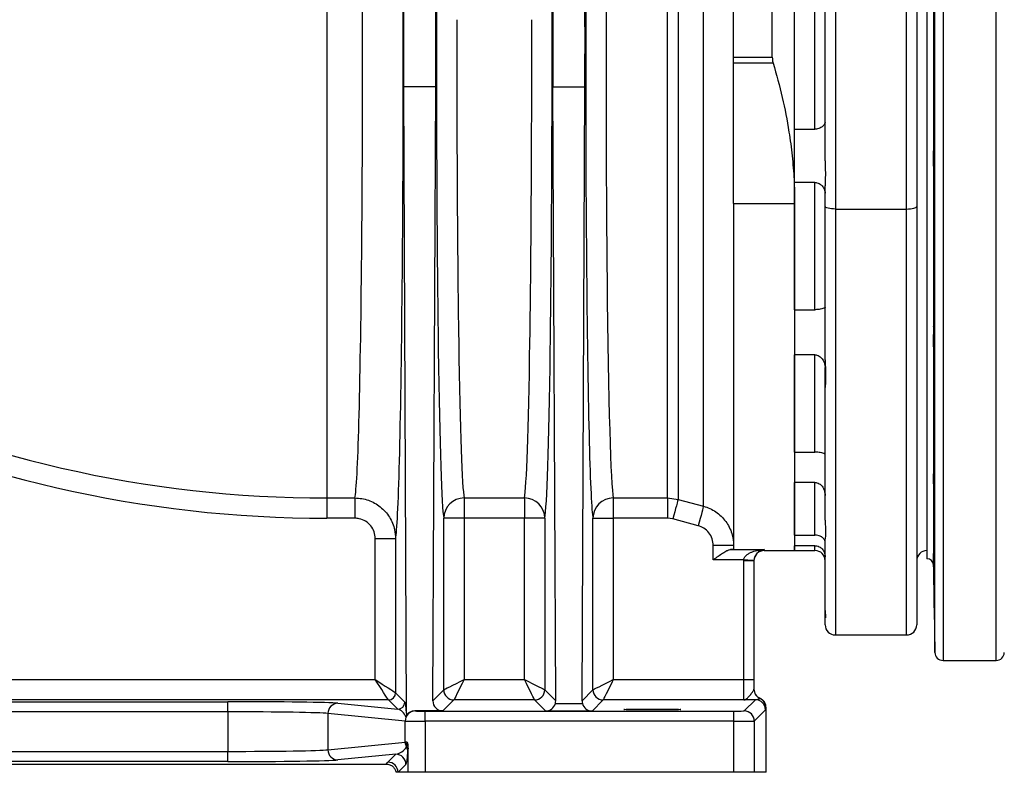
# Model space of a CAD drawing. Header units: millimetres. Extents: x 1112 to 5782, y 1046 to 5834.
# Tile 2 of 13: x 2140 to 3108, y 1046 to 1786. Entities that reach past the tile are written whole.
import ezdxf

# ---------------------------------------------------------------- set-up
doc = ezdxf.new("R2010")
doc.units = ezdxf.units.MM
doc.header["$LTSCALE"] = 2

msp = doc.modelspace()

# ---------------------------------------------------------------- linework, layer by layer
at = {"color": 8, "linetype": 'Continuous', "lineweight": 25}
for p, q in [((3047.81, 2336.1), (3047.81, 1746.1)), ((3100.09, 1746.1), (3100.09, 2336.1)), ((3039.81, 1746.1), (3039.81, 2328.24)), ((2441.95, 1923.02), (2441.95, 1315.8)), ((3039.81, 1163.96), (3039.81, 1746.1)), ((3047.81, 1746.1), (3047.81, 1156.1)), ((3100.09, 1156.1), (3100.09, 1746.1)), ((2941.95, 1599.87), (2941.95, 1181.1)), ((3011.95, 1181.1), (3011.95, 1599.87)), ((2921.95, 1264.1), (2921.95, 1268.89)), ((2871.95, 1265), (2871.95, 1264.1)), ((3038.31, 1257.77), (3038.31, 1249.82))]:
    msp.add_line(p, q, dxfattribs=at)
at = {"color": 7, "linetype": 'Continuous', "lineweight": 25}
for p, q in [((3031.91, 2236.1), (3031.91, 1256.1)), ((2879.95, 1749.18), (2879.95, 2140.32)), ((2901.95, 1605.25), (2901.95, 2115.54)), ((3021.95, 2102.22), (3021.95, 1602.46)), ((3011.95, 1599.87), (3011.95, 2099.63)), ((2841.95, 1749.18), (2841.95, 2065.35)), ((2931.95, 1647.2), (2931.95, 2022.63)), ((2941.95, 2020.04), (2941.95, 1599.87)), ((2812.3, 1307.72), (2812.3, 1949.94)), ((2776.97, 1315.8), (2776.97, 1931.91)), ((2787.32, 1935.06), (2787.32, 1314.44)), ((3038.31, 1834.62), (3038.31, 1657.59)), ((2901.95, 1678.36), (2901.95, 1813.85)), ((2921.95, 1678.36), (2921.95, 1813.85)), ((2841.95, 1749.18), (2879.95, 1749.18)), ((2841.95, 1743.22), (2841.95, 1749.18)), ((2880.82, 1743.22), (2841.95, 1743.22)), ((2841.95, 1605.25), (2841.95, 1743.22)), ((2549, 1720.18), (2517.51, 1720.18)), ((2520.39, 1104.37), (2517.51, 1720.18)), ((2546.17, 1116.5), (2549, 1720.18)), ((2664.2, 1720.18), (2695.69, 1720.18)), ((2667.03, 1116.5), (2664.2, 1720.18)), ((2692.87, 1116.5), (2695.69, 1720.18)), ((2901.95, 1678.36), (2921.95, 1678.36)), ((3038.31, 1641), (3038.31, 1477.45)), ((2921.95, 1626.07), (2901.95, 1626.07)), ((2901.95, 1500.9), (2901.95, 1626.07)), ((2921.95, 1500.9), (2921.95, 1626.07)), ((2931.95, 1602.46), (2931.95, 1622.79)), ((2841.95, 1605.25), (2901.95, 1605.25)), ((2841.95, 1605.25), (2841.95, 1265.77)), ((2901.95, 1605.25), (2901.95, 1264.1)), ((2931.95, 1451.52), (2931.95, 1602.46)), ((2941.95, 1599.87), (3011.95, 1599.87)), ((3021.95, 1602.46), (3021.95, 1191.1)), ((2901.95, 1500.9), (2921.95, 1500.9)), ((3038.31, 1463.39), (3038.31, 1338.21)), ((2921.95, 1456.56), (2901.95, 1456.56)), ((2901.95, 1360.76), (2901.95, 1456.56)), ((2921.95, 1360.76), (2921.95, 1456.56)), ((2931.95, 1424.28), (2931.95, 1443.97)), ((2931.95, 1293.94), (2931.95, 1424.28)), ((2901.95, 1360.76), (2921.95, 1360.76)), ((3038.34, 1339.26), (3038.31, 1338.21)), ((2921.95, 1331.14), (2901.95, 1331.14)), ((2901.95, 1279.29), (2901.95, 1331.14)), ((2921.95, 1279.29), (2921.95, 1331.14)), ((3038.31, 1328.82), (3038.31, 1261.07)), ((2441.95, 1315.8), (2469.58, 1315.8)), ((2441.95, 1315.8), (2441.95, 1295.88)), ((2469.58, 1315.8), (2469.58, 1295.88)), ((2576.95, 1315.8), (2636.25, 1315.8)), ((2576.95, 1315.8), (2576.95, 1295.88)), ((2636.25, 1315.8), (2636.25, 1295.88)), ((2723.65, 1315.8), (2776.97, 1315.8)), ((2723.65, 1315.8), (2723.65, 1295.88)), ((2776.97, 1315.8), (2787.32, 1314.44)), ((2776.97, 1315.8), (2776.97, 1295.88)), ((2787.32, 1314.44), (2812.3, 1307.72)), ((2469.58, 1295.88), (2441.95, 1295.88)), ((2556.95, 1127.28), (2556.95, 1295.88)), ((2576.95, 1295.88), (2556.95, 1295.88)), ((2576.95, 1295.88), (2576.95, 1137.28)), ((2636.25, 1295.88), (2576.95, 1295.88)), ((2656.25, 1295.88), (2636.25, 1295.88)), ((2636.25, 1137.28), (2636.25, 1295.88)), ((2656.25, 1295.88), (2656.25, 1127.28)), ((2703.65, 1127.28), (2703.65, 1295.88)), ((2703.65, 1295.88), (2723.65, 1295.88)), ((2723.65, 1295.88), (2723.65, 1137.28)), ((2776.97, 1295.88), (2723.65, 1295.88)), ((2782.15, 1295.19), (2776.97, 1295.88)), ((2807.13, 1288.47), (2782.15, 1295.19)), ((2901.95, 1279.29), (2921.95, 1279.29)), ((2489.55, 1275.83), (2509.55, 1275.83)), ((2489.55, 1137.28), (2489.55, 1275.83)), ((2509.55, 1275.83), (2509.55, 1124.28)), ((2841.95, 1269.08), (2821.95, 1269.08)), ((2821.95, 1255.02), (2821.95, 1269.08)), ((2921.95, 1268.89), (2901.95, 1268.89)), ((2901.95, 1264.1), (2901.95, 1268.89)), ((2931.95, 1205.2), (2931.95, 1275.74)), ((2838.9, 1265), (2871.95, 1265)), ((2871.95, 1264.1), (2901.95, 1264.1)), ((2901.95, 1264.1), (2921.95, 1264.1)), ((3038.31, 1261.07), (3038.26, 1261.09)), ((2851.97, 1255.02), (2821.95, 1255.02)), ((2851.95, 1137.28), (2851.95, 1254.21)), ((2851.95, 1254.21), (2861.95, 1254.21)), ((2861.96, 1254.61), (2861.95, 1254.21)), ((2861.95, 1254.21), (2861.95, 1137.28)), ((3038.31, 1249.82), (3039.81, 1163.96)), ((2931.95, 1198.81), (2931.95, 1205.2)), ((2931.95, 1191.1), (2931.95, 1198.81)), ((2941.95, 1181.1), (3011.95, 1181.1)), ((3047.81, 1156.1), (3100.09, 1156.1)), ((1396.13, 1137.28), (2489.55, 1137.28)), ((2576.95, 1137.28), (2636.25, 1137.28)), ((2723.65, 1137.28), (2851.95, 1137.28)), ((2851.95, 1137.28), (2861.95, 1137.28)), ((2851.95, 1117.28), (2851.95, 1137.28)), ((2861.95, 1137.28), (2861.95, 1127.77)), ((2509.55, 1124.28), (2518.71, 1115.12)), ((2546.17, 1116.5), (2556.95, 1127.28)), ((2656.25, 1127.28), (2667.03, 1116.5)), ((2692.87, 1116.5), (2703.65, 1127.28)), ((2502.55, 1117.28), (1386.23, 1117.28)), ((1759.31, 1115.53), (2344.59, 1115.53)), ((2344.59, 1105.53), (2344.59, 1115.53)), ((2452.91, 1113.94), (2511.71, 1108.12)), ((2511.71, 1108.12), (2502.55, 1117.28)), ((2566.95, 1117.28), (2556.12, 1106.45)), ((2646.25, 1117.28), (2566.95, 1117.28)), ((2657.21, 1106.32), (2646.25, 1117.28)), ((2666.65, 1113.73), (2693.24, 1113.73)), ((2713.65, 1117.28), (2702.69, 1106.32)), ((2851.95, 1117.28), (2713.65, 1117.28)), ((2852.29, 1106.45), (2863.29, 1117.44)), ((2344.59, 1105.53), (1759.31, 1105.53)), ((2344.59, 1105.53), (2344.59, 1066.68)), ((2519.03, 1096.42), (2443.07, 1103.94)), ((2443.07, 1103.94), (2443.07, 1068.27)), ((2528.53, 1106.45), (2528.88, 1106.42)), ((2556.12, 1106.45), (2528.53, 1106.45)), ((2538.73, 1096.28), (2538.73, 1106.27)), ((2538.73, 1106.27), (2842.29, 1106.27)), ((2702.69, 1106.32), (2657.21, 1106.32)), ((2842.29, 1096.28), (2842.29, 1106.27)), ((2873.29, 1107.44), (2862.29, 1096.45)), ((2873.82, 1046.1), (2873.82, 1109.7)), ((2519.03, 1075.79), (2519.03, 1096.42)), ((2842.29, 1096.28), (2538.73, 1096.28)), ((2538.73, 1096.28), (2538.73, 1046.1)), ((2842.29, 1046.1), (2842.29, 1096.28)), ((2862.29, 1096.45), (2862.29, 1046.1)), ((2443.07, 1068.27), (2519.03, 1075.79)), ((1759.31, 1066.68), (2344.59, 1066.68)), ((2344.59, 1056.68), (2344.59, 1066.68)), ((2521.79, 1046.1), (2521.79, 1069.66)), ((2344.59, 1056.68), (1759.31, 1056.68)), ((2509.74, 1063.89), (2452.91, 1058.27)), ((2501.95, 1056.1), (2509.74, 1063.89)), ((1603.64, 1054.23), (2500.26, 1054.23)), ((2511.95, 1046.1), (2510.08, 1046.1)), ((2519.74, 1053.89), (2511.95, 1046.1)), ((2521.79, 1046.1), (2511.95, 1046.1)), ((2538.73, 1046.1), (2521.79, 1046.1)), ((2842.29, 1046.1), (2538.73, 1046.1)), ((2862.29, 1046.1), (2842.29, 1046.1)), ((2873.82, 1046.1), (2862.29, 1046.1))]:
    msp.add_line(p, q, dxfattribs=at)
at = {"color": 7, "linetype": 'Continuous', "lineweight": 25, "flags": 128}
for points in [[(2941.95, 1599.87), (2940, 1599.92), (2938.12, 1600.07), (2936.39, 1600.31), (2934.88, 1600.63), (2933.63, 1601.02), (2932.71, 1601.47), (2932.14, 1601.95), (2931.95, 1602.46)], [(3011.95, 1599.87), (3013.9, 1599.92), (3015.78, 1600.07), (3017.5, 1600.31), (3019.02, 1600.63), (3020.26, 1601.02), (3021.19, 1601.47), (3021.76, 1601.95), (3021.95, 1602.46)], [(2787.32, 1314.44), (2787.15, 1313.8), (2786.81, 1312.53), (2786.31, 1310.66), (2785.66, 1308.25), (2784.89, 1305.4), (2784.03, 1302.2), (2783.11, 1298.76), (2782.15, 1295.19)], [(2812.3, 1307.72), (2812.13, 1307.09), (2811.79, 1305.82), (2811.29, 1303.95), (2810.64, 1301.54), (2809.87, 1298.69), (2809.01, 1295.49), (2808.09, 1292.04), (2807.13, 1288.47)], [(2851.97, 1255.02), (2853.91, 1254.94), (2855.79, 1254.86), (2857.51, 1254.79), (2859.03, 1254.73), (2860.27, 1254.68), (2861.19, 1254.64), (2861.76, 1254.62), (2861.96, 1254.61)], [(2489.55, 1137.28), (2492.99, 1135.05), (2496.32, 1132.88), (2499.45, 1130.84), (2502.29, 1129), (2504.75, 1127.4), (2506.76, 1126.1), (2508.25, 1125.12), (2509.19, 1124.51), (2509.55, 1124.28)], [(2502.55, 1117.28), (2502.32, 1117.64), (2501.71, 1118.58), (2500.73, 1120.07), (2499.43, 1122.08), (2497.83, 1124.54), (2495.99, 1127.38), (2493.95, 1130.51), (2491.79, 1133.84), (2489.55, 1137.28)], [(2556.95, 1127.28), (2557.39, 1127.5), (2558.57, 1128.09), (2560.44, 1129.02), (2562.93, 1130.27), (2565.95, 1131.78), (2569.38, 1133.49), (2573.09, 1135.35), (2576.95, 1137.28)], [(2576.95, 1137.28), (2575.02, 1133.42), (2573.16, 1129.7), (2571.45, 1126.28), (2569.94, 1123.26), (2568.7, 1120.77), (2567.76, 1118.9), (2567.17, 1117.72), (2566.95, 1117.28)], [(2646.25, 1117.28), (2646.03, 1117.72), (2645.44, 1118.9), (2644.5, 1120.77), (2643.26, 1123.26), (2641.75, 1126.28), (2640.04, 1129.7), (2638.18, 1133.42), (2636.25, 1137.28)], [(2636.25, 1137.28), (2640.11, 1135.35), (2643.82, 1133.49), (2647.25, 1131.78), (2650.27, 1130.27), (2652.76, 1129.02), (2654.63, 1128.09), (2655.8, 1127.5), (2656.25, 1127.28)], [(2703.65, 1127.28), (2704.09, 1127.5), (2705.27, 1128.09), (2707.14, 1129.02), (2709.63, 1130.27), (2712.64, 1131.78), (2716.07, 1133.49), (2719.79, 1135.35), (2723.65, 1137.28)], [(2723.65, 1137.28), (2721.72, 1133.42), (2719.86, 1129.7), (2718.15, 1126.28), (2716.64, 1123.26), (2715.39, 1120.77), (2714.46, 1118.9), (2713.87, 1117.72), (2713.65, 1117.28)]]:
    msp.add_lwpolyline(points, dxfattribs=at)
at = {"color": 7, "linetype": 'Continuous', "lineweight": 25}
for centre, radius, start, end in [((2441.95, 2486.1), 1170.31, 218.79258, 270), ((2441.95, 2486.1), 1190.23, 218.79258, 270), ((2576.95, 1295.8), 20, 89.99583, 179.78721), ((2636.25, 1295.8), 20, 0.2125, 90.00377), ((2723.65, 1295.8), 20, 89.99583, 179.78721), ((2871.95, 1254.1), 10, 90, 180), ((2921.95, 1254.1), 10, 0, 90), ((3031.95, 1254.1), 10, 90, 180), ((3031.91, 1249.7), 6.4, 1, 90), ((2941.95, 1191.1), 10, 180, 270), ((3011.95, 1191.1), 10, 270, 0), ((3047.81, 1164.1), 8, 181, 270), ((3100.09, 1164.1), 8, 270, 359), ((2502.55, 1124.28), 7, 270.02255, 359.9794), ((2566.95, 1127.28), 10, 180.02135, 269.97865), ((2646.25, 1127.28), 10, 270.02, 359.98), ((2713.65, 1127.28), 10, 180.02078, 269.97922), ((2871.95, 1127.77), 10, 180.00215, 245.3984), ((2453.03, 1103.98), 9.96, 90.64087, 180.22774), ((2511.71, 1115.12), 7, 270.01961, 359.97941), ((2863.28, 1107.44), 10, 0.01971, 89.98029), ((2863.62, 1109.59), 10, 0.01166, 65.37505), ((2528.99, 1096.46), 9.96, 90.64097, 180.22696), ((2852.29, 1096.44), 10, 0.0197, 89.97961), ((2529.17, 1075.81), 10.14, 180.15689, 208.74568), ((2453.03, 1068.23), 9.96, 179.77226, 269.35913), ((2512.36, 1066.03), 9.32, 0.39885, 31.8081), ((2501.95, 1046.1), 10, 0.02118, 89.9795), ((2509.74, 1053.89), 10, 0.01863, 89.98)]:
    msp.add_arc(centre, radius, start, end, dxfattribs=at)
at = {"color": 8, "linetype": 'Continuous', "lineweight": 25}
msp.add_ellipse((2468.85, 1746.1), major_axis=(0, 432), ratio=0.019071, start_param=3.230204, end_param=5.282692, dxfattribs=at)
at = {"color": 7, "linetype": 'Continuous', "lineweight": 25}
for centre, major_axis, ratio, start_param, end_param in [((2508.85, 1746.1), (0, 472), 0.017455, 3.227182, 5.218907), ((2704.35, 1746.1), (0, 452), 0.017455, 1.042375, 3.052981), ((2724.35, 1746.1), (0, 432), 0.018263, 1.126185, 3.052981), ((2520.88, 1771.94), (0, 200), 0.017455, 0.785398, 1.832558), ((2692.32, 1771.94), (0, 200), 0.017455, 4.450628, 5.497787), ((2545.62, 1771.94), (0, 200), 0.017455, 4.450628, 5.182209), ((2667.58, 1771.94), (0, 200), 0.017455, 1.100977, 1.832558), ((2557.65, 1746.1), (0, 452), 0.017455, 1.450154, 3.052981), ((2655.55, 1746.1), (0, 452), 0.017455, 3.230204, 4.833031), ((2577.65, 1746.1), (0, 432), 0.018263, 1.478229, 3.052981), ((2635.55, 1746.1), (0, 432), 0.018263, 3.230204, 4.804956), ((2871.95, 1127.97), (0, 10), 0.999848, 1.570796, 2.723011), ((2344.59, 1113.61), (110, 0), 0.017455, 0.174533, 1.570796), ((2518.71, 1098.12), (-0.21, 17.1), 0.110233, 5.085238, 6.170726), ((2556.17, 1116.5), (4.01, 9.23), 0.993176, 1.978243, 3.548735), ((2657.21, 1116.32), (3.84, 9.27), 0.975619, 3.543095, 4.834676), ((2657.03, 1116.5), (-4.01, 9.23), 0.993176, 4.026032, 4.304942), ((2702.87, 1116.5), (4.01, 9.23), 0.993176, 1.978243, 2.257153), ((2702.69, 1116.32), (-3.84, 9.27), 0.975619, 1.448509, 2.740091), ((2871.95, 1136.11), (9.24, 22.31), 0.171628, 3.890033, 3.900937), ((2344.59, 1103.61), (100, 0), 0.019201, 0.174533, 1.570796), ((2511.71, 1098.12), (-4.58, 9.51), 0.789109, 4.607701, 5.734648), ((2529.04, 1096.41), (8.12, -6.43), 0.950168, 2.265623, 3.39257), ((2538.73, 1106.45), (10, 0), 0.017455, 3.316126, 4.712389), ((2842.29, 1106.45), (10, 0), 0.017455, 4.712389, 6.265732), ((2881.95, 1136.11), (17.01, 27.53), 0.381992, 3.729237, 3.740156), ((2538.73, 1096.45), (20, 0), 0.008728, 3.316126, 4.712389), ((2842.29, 1096.45), (20, 0), 0.008728, 4.712389, 6.265732), ((2538.73, 1075.76), (20, 0), 0.008728, 2.68304, 2.96706), ((2344.59, 1068.6), (100, 0), 0.019201, 4.712389, 6.108652), ((2509.73, 1073.89), (11.32, 5.55), 0.760074, 4.356358, 5.418044), ((2519.73, 1073.89), (0.24, 20.12), 0.110233, 3.254052, 4.315738), ((2344.59, 1058.6), (110, 0), 0.017455, 4.712389, 6.108652)]:
    msp.add_ellipse(centre, major_axis=major_axis, ratio=ratio, start_param=start_param, end_param=end_param, dxfattribs=at)
msp.add_ellipse((2761.95, 1107.85), major_axis=(28, 0), ratio=0.017455, dxfattribs=at)
for points, knots in [([(2879.95, 1749.18), (2880.06, 1747.49), (2880.19, 1745.44), (2880.73, 1743.55), (2880.82, 1743.22)], [0, 0, 0, 0, 0.824455, 1, 1, 1, 1]), ([(2880.82, 1743.22), (2883.95, 1732.06), (2890.21, 1709.76), (2896.07, 1679.3), (2899.64, 1652.27), (2901.58, 1628.79), (2901.83, 1613.09), (2901.95, 1605.25)], [0, 0, 0, 0, 0.247617, 0.495204, 0.66344, 0.831775, 1, 1, 1, 1]), ([(2931.95, 1685.18), (2931.83, 1684.62), (2931.59, 1683.42), (2929.76, 1681.37), (2927.27, 1679.64), (2924.63, 1678.62), (2922.86, 1678.37), (2922.02, 1678.36), (2921.95, 1678.36)], [0, 0, 0, 0, 0.2222725, 0.4788347, 0.7028129, 0.8590613, 0.9886782, 1, 1, 1, 1]), ([(3038.68, 1673.54), (3038.65, 1673.29), (3038.59, 1672.79), (3038.51, 1671.01), (3038.44, 1668.49), (3038.39, 1665.33), (3038.34, 1661.69), (3038.32, 1658.96), (3038.31, 1657.59)], [0, 0, 0, 0, 0.170219, 0.340437, 0.510646, 0.680853, 0.840426, 1, 1, 1, 1]), ([(3038.93, 1613.75), (3038.94, 1613.73), (3038.97, 1613.61), (3039.03, 1614.2), (3039.11, 1615.59), (3039.18, 1617.83), (3039.23, 1620.81), (3039.28, 1624.42), (3039.31, 1628.59), (3039.33, 1633.18), (3039.34, 1638.08), (3039.33, 1643.13), (3039.31, 1648.19), (3039.28, 1653.13), (3039.23, 1657.8), (3039.17, 1662.07), (3039.1, 1665.82), (3039.02, 1668.94), (3038.94, 1671.35), (3038.85, 1672.93), (3038.78, 1673.68), (3038.74, 1673.6), (3038.73, 1673.58)], [0, 0, 0, 0, 0.0108561, 0.0645633, 0.1182692, 0.1719748, 0.2256744, 0.2793738, 0.3330659, 0.3867585, 0.4404446, 0.494131, 0.5478149, 0.6014988, 0.6551851, 0.7088709, 0.7625637, 0.8162551, 0.8699549, 0.9236548, 0.9773601, 1, 1, 1, 1]), ([(3038.31, 1657.59), (3038.27, 1656.1), (3038.2, 1653.09), (3038.13, 1647.48), (3038.25, 1643.4), (3038.31, 1641)], [0, 0, 0, 0, 0.286822, 0.581666, 1, 1, 1, 1]), ([(2931.95, 1647.2), (2931.97, 1645.37), (2932.02, 1641.7), (2932.16, 1635.74), (2932.1, 1629.42), (2931.95, 1625.05), (2931.95, 1622.9), (2931.95, 1622.79)], [0, 0, 0, 0, 0.213129, 0.429803, 0.703604, 0.985113, 1, 1, 1, 1]), ([(3038.31, 1641), (3038.32, 1639.34), (3038.34, 1636.02), (3038.39, 1631.26), (3038.45, 1626.84), (3038.52, 1622.88), (3038.6, 1619.52), (3038.69, 1616.84), (3038.77, 1614.88), (3038.83, 1614.26), (3038.86, 1613.95)], [0, 0, 0, 0, 0.1242751, 0.2485484, 0.3737752, 0.4990005, 0.6242415, 0.7494815, 0.8747407, 1, 1, 1, 1]), ([(2921.95, 1626.07), (2922.61, 1626.01), (2924.12, 1625.89), (2926.61, 1624.73), (2929.25, 1622.45), (2931.45, 1619.12), (2931.78, 1616.74), (2931.95, 1615.56)], [0, 0, 0, 0, 0.11094, 0.252178, 0.460633, 0.732545, 1, 1, 1, 1]), ([(2931.95, 1502.98), (2931.85, 1502.94), (2931.64, 1502.84), (2929.96, 1502.25), (2927.52, 1501.54), (2924.86, 1501.05), (2923, 1500.9), (2922.08, 1500.9), (2921.95, 1500.9)], [0, 0, 0, 0, 0.200262, 0.453768, 0.686147, 0.846004, 0.977486, 1, 1, 1, 1]), ([(3038.52, 1484.4), (3038.49, 1484.25), (3038.44, 1483.94), (3038.39, 1482.44), (3038.34, 1480.33), (3038.32, 1478.41), (3038.31, 1477.45)], [0, 0, 0, 0, 0.258062, 0.516122, 0.758061, 1, 1, 1, 1]), ([(3039.11, 1424.48), (3039.14, 1424.52), (3039.18, 1424.61), (3039.23, 1425.8), (3039.28, 1427.76), (3039.31, 1430.51), (3039.33, 1433.91), (3039.34, 1437.92), (3039.33, 1442.38), (3039.31, 1447.19), (3039.28, 1452.21), (3039.23, 1457.28), (3039.17, 1462.28), (3039.1, 1467.05), (3039.02, 1471.47), (3038.94, 1475.4), (3038.85, 1478.74), (3038.76, 1481.39), (3038.68, 1483.25), (3038.6, 1484.3), (3038.55, 1484.33), (3038.53, 1484.35)], [0, 0, 0, 0, 0.04699, 0.100688, 0.154385, 0.208075, 0.261765, 0.315448, 0.369132, 0.422813, 0.476494, 0.530178, 0.583863, 0.637553, 0.691242, 0.744939, 0.798636, 0.852339, 0.906042, 0.959747, 1, 1, 1, 1]), ([(3038.31, 1477.45), (3038.27, 1476.34), (3038.2, 1474.09), (3038.13, 1469.42), (3038.25, 1465.62), (3038.31, 1463.39)], [0, 0, 0, 0, 0.2868187, 0.5816651, 1, 1, 1, 1]), ([(3038.31, 1463.39), (3038.32, 1461.77), (3038.34, 1458.52), (3038.39, 1453.47), (3038.45, 1448.44), (3038.52, 1443.56), (3038.6, 1439), (3038.69, 1434.87), (3038.77, 1431.3), (3038.86, 1428.37), (3038.95, 1426.22), (3039.03, 1424.79), (3039.08, 1424.56), (3039.11, 1424.44)], [0, 0, 0, 0, 0.090328, 0.180658, 0.271678, 0.362699, 0.45373, 0.544762, 0.635805, 0.726851, 0.817901, 0.908952, 1, 1, 1, 1]), ([(2921.95, 1456.56), (2922.61, 1456.5), (2924.12, 1456.37), (2926.61, 1455.07), (2929.25, 1452.44), (2931.45, 1448.5), (2931.78, 1445.47), (2931.95, 1443.97)], [0, 0, 0, 0, 0.11094, 0.252177, 0.460631, 0.732544, 1, 1, 1, 1]), ([(2931.95, 1451.52), (2931.99, 1449.63), (2932.07, 1445.82), (2932.38, 1440.08), (2932.46, 1434.38), (2932.15, 1428.81), (2932.02, 1425.83), (2931.95, 1424.28)], [0, 0, 0, 0, 0.173267, 0.349886, 0.556711, 0.769565, 1, 1, 1, 1]), ([(2931.95, 1357.8), (2931.85, 1358.22), (2931.64, 1359.17), (2929.96, 1360.07), (2927.52, 1360.55), (2924.86, 1360.72), (2923, 1360.76), (2922.08, 1360.76), (2921.95, 1360.76)], [0, 0, 0, 0, 0.200259, 0.453767, 0.686146, 0.846003, 0.977486, 1, 1, 1, 1]), ([(3038.31, 1338.21), (3038.27, 1337.65), (3038.2, 1336.5), (3038.13, 1333.49), (3038.25, 1330.54), (3038.31, 1328.82)], [0, 0, 0, 0, 0.286822, 0.581665, 1, 1, 1, 1]), ([(3039.25, 1279.69), (3039.26, 1279.67), (3039.29, 1279.62), (3039.31, 1280.49), (3039.33, 1282.17), (3039.34, 1284.68), (3039.33, 1287.88), (3039.31, 1291.7), (3039.28, 1296.02), (3039.23, 1300.74), (3039.17, 1305.7), (3039.1, 1310.77), (3039.02, 1315.81), (3038.94, 1320.67), (3038.85, 1325.22), (3038.76, 1329.32), (3038.68, 1332.87), (3038.59, 1335.74), (3038.51, 1337.91), (3038.45, 1339.17), (3038.4, 1339.69), (3038.39, 1339.56), (3038.38, 1339.55)], [0, 0, 0, 0, 0.029381, 0.083072, 0.136763, 0.190448, 0.244134, 0.297816, 0.351499, 0.405184, 0.458869, 0.51256, 0.56625, 0.619949, 0.673647, 0.727352, 0.781057, 0.834762, 0.888469, 0.942171, 0.995874, 1, 1, 1, 1]), ([(2921.95, 1331.14), (2922.61, 1331.08), (2924.12, 1330.95), (2926.61, 1329.7), (2929.25, 1327.15), (2931.45, 1323.19), (2931.78, 1319.97), (2931.95, 1318.37)], [0, 0, 0, 0, 0.110941, 0.252175, 0.460632, 0.732545, 1, 1, 1, 1]), ([(3038.31, 1328.82), (3038.32, 1327.48), (3038.34, 1324.81), (3038.39, 1320.22), (3038.45, 1315.35), (3038.52, 1310.3), (3038.6, 1305.23), (3038.69, 1300.29), (3038.77, 1295.61), (3038.86, 1291.32), (3038.95, 1287.56), (3039.03, 1284.41), (3039.11, 1282), (3039.18, 1280.3), (3039.21, 1279.88), (3039.23, 1279.67)], [0, 0, 0, 0, 0.076414, 0.15283, 0.22983, 0.30683, 0.383839, 0.460848, 0.537867, 0.614888, 0.691913, 0.768939, 0.845962, 0.922985, 1, 1, 1, 1]), ([(2469.58, 1315.8), (2471.83, 1315.68), (2476.32, 1315.46), (2482.87, 1313.71), (2489.04, 1310.94), (2494.66, 1307.18), (2499.56, 1302.52), (2503.63, 1297.11), (2506.7, 1291.09), (2509.03, 1283.98), (2509.36, 1278.78), (2509.55, 1275.83)], [0, 0, 0, 0, 0.107369, 0.214738, 0.322105, 0.429476, 0.536866, 0.644259, 0.751732, 0.859203, 1, 1, 1, 1]), ([(2489.55, 1275.83), (2489.33, 1278.09), (2488.89, 1282.61), (2485.42, 1288.64), (2480.33, 1293.17), (2474.72, 1295.54), (2471.03, 1295.78), (2469.58, 1295.88)], [0, 0, 0, 0, 0.215752, 0.431523, 0.646785, 0.861223, 1, 1, 1, 1]), ([(2821.95, 1269.08), (2821.73, 1271.35), (2821.28, 1275.88), (2817.81, 1281.87), (2812.95, 1286.36), (2808.97, 1287.8), (2807.13, 1288.47)], [0, 0, 0, 0, 0.2587424, 0.5174887, 0.7758572, 1, 1, 1, 1]), ([(2931.95, 1293.94), (2931.99, 1292.37), (2932.07, 1289.2), (2932.38, 1284.85), (2932.46, 1280.93), (2932.15, 1277.61), (2932.02, 1276.38), (2931.95, 1275.74)], [0, 0, 0, 0, 0.173265, 0.349885, 0.556711, 0.769566, 1, 1, 1, 1]), ([(2931.95, 1271.74), (2931.85, 1272.55), (2931.64, 1274.4), (2929.96, 1276.66), (2927.52, 1278.25), (2924.86, 1279.07), (2923, 1279.28), (2922.08, 1279.29), (2921.95, 1279.29)], [0, 0, 0, 0, 0.200261, 0.453768, 0.686145, 0.846004, 0.977486, 1, 1, 1, 1]), ([(2921.95, 1268.89), (2922.61, 1268.84), (2924.12, 1268.74), (2926.61, 1267.74), (2929.25, 1265.63), (2931.45, 1262.26), (2931.78, 1259.34), (2931.95, 1257.89)], [0, 0, 0, 0, 0.11094, 0.252175, 0.46063, 0.732544, 1, 1, 1, 1]), ([(2838.9, 1265), (2838.39, 1264.95), (2837.84, 1264.81), (2836.94, 1264.49), (2836.63, 1264.36), (2836, 1264.08), (2835.67, 1263.93), (2834, 1263.09), (2832.6, 1262.25), (2829.63, 1260.36), (2828.13, 1259.34), (2825.84, 1257.76), (2825.07, 1257.22), (2823.9, 1256.4), (2823.51, 1256.12), (2822.73, 1255.57), (2822.34, 1255.29), (2821.95, 1255.02)], [0, 0, 0, 0, 0.125, 0.125, 0.1875, 0.1875, 0.25, 0.25, 0.5, 0.5, 0.75, 0.75, 0.875, 0.875, 0.9375, 0.9375, 1, 1, 1, 1]), ([(2841.95, 1265.77), (2841.75, 1265.59), (2841.43, 1265.29), (2839.62, 1265.08), (2838.9, 1265)], [0, 0, 0, 0, 0.603273, 1, 1, 1, 1]), ([(2851.97, 1255.02), (2852.01, 1255.57), (2852.14, 1256.09), (2852.54, 1257.09), (2852.81, 1257.55), (2853.41, 1258.41), (2853.76, 1258.8), (2854.48, 1259.53), (2854.87, 1259.86), (2856.07, 1260.78), (2856.94, 1261.31), (2858.7, 1262.21), (2859.6, 1262.6), (2862.36, 1263.61), (2864.27, 1264.09), (2868.09, 1264.75), (2870.01, 1264.94), (2871.95, 1265)], [0, 0, 0, 0, 0.0625, 0.0625, 0.125, 0.125, 0.1875, 0.1875, 0.25, 0.25, 0.375, 0.375, 0.5, 0.5, 0.75, 0.75, 1, 1, 1, 1]), ([(2865.51, 1262.02), (2865.02, 1261.54), (2864.01, 1260.55), (2862.86, 1258.6), (2862.13, 1256.49), (2862.01, 1255.19), (2861.96, 1254.61)], [0, 0, 0, 0, 0.318033, 0.647834, 0.844047, 1, 1, 1, 1]), ([(3038.21, 1261.11), (3038.18, 1260.91), (3038.13, 1260.43), (3038.24, 1258.76), (3038.31, 1257.77)], [0, 0, 0, 0, 0.413423, 1, 1, 1, 1]), ([(3039.33, 1201.26), (3039.33, 1201.24), (3039.34, 1201.12), (3039.34, 1201.73), (3039.33, 1203.12), (3039.31, 1205.39), (3039.28, 1208.36), (3039.23, 1212), (3039.17, 1216.16), (3039.1, 1220.77), (3039.02, 1225.66), (3038.94, 1230.71), (3038.85, 1235.78), (3038.76, 1240.72), (3038.68, 1245.39), (3038.59, 1249.64), (3038.51, 1253.39), (3038.44, 1256.49), (3038.39, 1258.83), (3038.34, 1260.43), (3038.32, 1260.86), (3038.31, 1261.07)], [0, 0, 0, 0, 0.012097, 0.067354, 0.122611, 0.177865, 0.233119, 0.288376, 0.343633, 0.398895, 0.454158, 0.509428, 0.564699, 0.619976, 0.675251, 0.730531, 0.785809, 0.841083, 0.896357, 0.948179, 1, 1, 1, 1]), ([(3038.31, 1257.77), (3038.32, 1256.92), (3038.34, 1255.22), (3038.39, 1251.81), (3038.45, 1247.84), (3038.52, 1243.39), (3038.6, 1238.59), (3038.69, 1233.58), (3038.77, 1228.5), (3038.86, 1223.5), (3038.95, 1218.71), (3039.03, 1214.28), (3039.11, 1210.34), (3039.18, 1206.97), (3039.23, 1204.32), (3039.28, 1202.36), (3039.3, 1201.76), (3039.31, 1201.45)], [0, 0, 0, 0, 0.0662162, 0.1324326, 0.1991557, 0.265879, 0.33261, 0.3993412, 0.4660818, 0.5328236, 0.5995681, 0.6663142, 0.7330571, 0.7998006, 0.866537, 0.9332732, 1, 1, 1, 1]), ([(2931.95, 1205.2), (2931.99, 1204.19), (2932.07, 1202.14), (2932.38, 1199.87), (2932.46, 1198.28), (2932.28, 1198.12), (2932.2, 1198.05)], [0, 0, 0, 0, 0.230615, 0.465696, 0.740979, 1, 1, 1, 1]), ([(2851.95, 1117.28), (2851.95, 1117.28), (2852.29, 1117.3), (2853.27, 1117.49), (2854.94, 1118.56), (2857.04, 1120.72), (2859.32, 1123.44), (2861.39, 1126.03), (2861.78, 1127.23), (2861.95, 1127.77)], [0, 0, 0, 0, 0.0013, 0.094317, 0.277256, 0.460637, 0.651438, 0.841678, 1, 1, 1, 1]), ([(2863.29, 1117.44), (2861.19, 1117.41), (2858.36, 1117.36), (2854.44, 1117.31), (2852.79, 1117.29), (2851.96, 1117.28), (2851.95, 1117.28)], [0, 0, 0, 0, 0.5836713, 0.7904293, 0.9972515, 1, 1, 1, 1]), ([(2863.29, 1117.44), (2864.36, 1117.65), (2865.97, 1117.96), (2867.5, 1118.54), (2867.69, 1118.63), (2867.78, 1118.68)], [0, 0, 0, 0, 0.495487, 0.74802, 1, 1, 1, 1]), ([(2873.82, 1109.7), (2873.71, 1110.83), (2873.49, 1113.08), (2871.76, 1116.06), (2869.73, 1117.92), (2868.3, 1118.63), (2867.88, 1118.84)], [0, 0, 0, 0, 0.292664, 0.585338, 0.877991, 1, 1, 1, 1]), ([(2520.39, 1104.37), (2520.35, 1103.66), (2520.28, 1102.4), (2519.84, 1101.23), (2519.65, 1100.72)], [0, 0, 0, 0, 0.571142, 1, 1, 1, 1]), ([(2873.62, 1109.59), (2873.59, 1109.5), (2873.54, 1109.32), (2873.42, 1108.1), (2873.34, 1107.7), (2873.29, 1107.44)], [0, 0, 0, 0, 0.24994, 0.500484, 1, 1, 1, 1]), ([(2520.28, 1070.94), (2520.35, 1071.19), (2520.45, 1071.64), (2520.64, 1072.87), (2520.75, 1074.14), (2520.79, 1075.14), (2520.8, 1075.69), (2520.8, 1075.83)], [0, 0, 0, 0, 0.347072, 0.611373, 0.793642, 0.944295, 1, 1, 1, 1]), ([(2520.8, 1075.83), (2520.8, 1075.83), (2521.07, 1075.08), (2521.62, 1073.11), (2521.72, 1070.91), (2521.79, 1069.66)], [0, 0, 0, 0, 0.004285, 0.435601, 1, 1, 1, 1]), ([(2521.79, 1069.66), (2521.77, 1068.69), (2521.74, 1067.14), (2521.7, 1066.38), (2521.68, 1066.09)], [0, 0, 0, 0, 0.618982, 1, 1, 1, 1]), ([(2500.26, 1054.23), (2500.35, 1054.35), (2500.86, 1054.97), (2501.46, 1055.6), (2501.95, 1056.1)], [0, 0, 0, 0, 0.186841, 1, 1, 1, 1]), ([(2500.26, 1054.23), (2501.49, 1054.1), (2503.86, 1053.85), (2506.87, 1051.96), (2509.12, 1049.36), (2509.76, 1047.19), (2510.08, 1046.1)], [0, 0, 0, 0, 0.267905, 0.511918, 0.755957, 1, 1, 1, 1])]:
    msp.add_open_spline(points, degree=3, knots=knots, dxfattribs=at)
at = {"color": 8, "linetype": 'Continuous', "lineweight": 25}
for points, knots in [([(2812.3, 1307.72), (2814.41, 1307.04), (2818.7, 1305.67), (2824.55, 1302.3), (2829.83, 1298.03), (2834.27, 1292.96), (2837.84, 1287.18), (2840.23, 1281.16), (2841.55, 1275.85), (2841.71, 1272.69), (2841.77, 1271.49)], [0, 0, 0, 0, 0.133018, 0.269895, 0.402924, 0.539806, 0.672942, 0.809931, 0.927805, 1, 1, 1, 1]), ([(2871.95, 1265), (2871.94, 1265), (2870.38, 1264.8), (2868.25, 1264), (2866.11, 1262.69), (2865.55, 1262.07), (2865.51, 1262.02)], [0, 0, 0, 0, 0.002769, 0.717741, 0.979921, 1, 1, 1, 1])]:
    msp.add_open_spline(points, degree=3, knots=knots, dxfattribs=at)
at = {"color": 7, "linetype": 'Continuous', "lineweight": 25}
msp.add_open_spline([(2851.95, 1254.21), (2851.95, 1254.48), (2851.95, 1254.75), (2851.97, 1255.02)], degree=3, dxfattribs=at)

doc.saveas('drawing.dxf')
